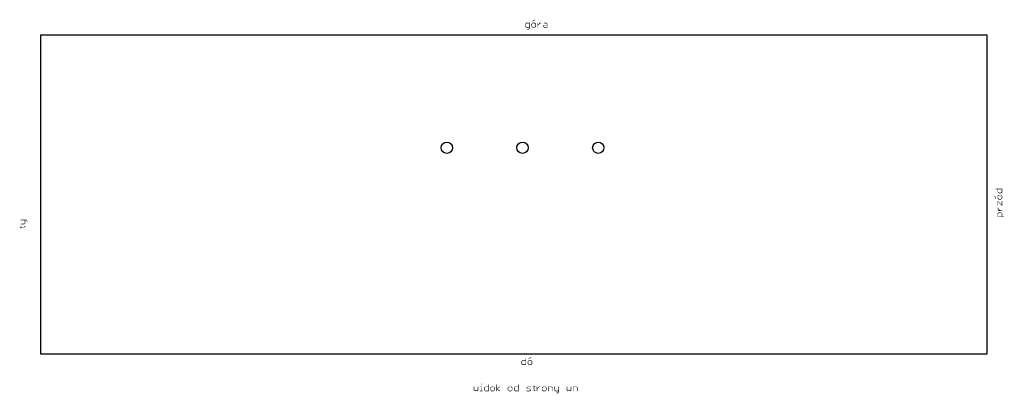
# Model space of a CAD drawing. Extents: x -6 to 255, y -10 to 88.
import ezdxf

# ---------------------------------------------------------------- set-up
doc = ezdxf.new("R2010")
doc.units = 0
doc.layers.add('20', color=178, linetype='CONTINUOUS')

msp = doc.modelspace()

# ---------------------------------------------------------------- linework, layer by layer
at = {"layer": '20'}
for p, q in [((250, 84), (0, 84)), ((0, 84), (0, 0)), ((250, 0), (250, 84)), ((0, 0), (250, 0))]:
    msp.add_line(p, q, dxfattribs=at)
at = {"layer": '20', "const_width": 0.1524}
for points in [[(128.3474, 87.1609), (128.0762, 86.8897)], [(128.0762, 86.8897), (128.0762, 86.3474)], [(128.0762, 86.3474), (128.3474, 86.0762)], [(129.1609, 87.1609), (128.3474, 87.1609)], [(128.3474, 86.0762), (129.1609, 86.0762)], [(128.8897, 85.5339), (129.1609, 85.805)], [(129.1609, 85.805), (129.1609, 87.1609)], [(129.9845, 87.1609), (129.7134, 86.8897)], [(129.7134, 86.8897), (129.7134, 86.3474)], [(129.7134, 86.3474), (129.9845, 86.0762)], [(129.9845, 87.7032), (130.5268, 87.9744)], [(130.5268, 87.1609), (129.9845, 87.1609)], [(129.9845, 86.0762), (130.5268, 86.0762)], [(130.798, 86.8897), (130.5268, 87.1609)], [(130.5268, 86.0762), (130.798, 86.3474)], [(130.798, 86.3474), (130.798, 86.8897)], [(131.3505, 86.0762), (131.3505, 87.1609)], [(131.3505, 86.6185), (131.8928, 87.1609)], [(131.8928, 87.1609), (132.164, 87.1609)], [(132.7148, 86.3474), (132.986, 86.6185)], [(132.986, 86.0762), (132.7148, 86.3474)], [(132.986, 87.1609), (133.5283, 87.1609)], [(132.986, 86.6185), (133.7995, 86.6185)], [(133.7995, 86.0762), (132.986, 86.0762)], [(133.5283, 87.1609), (133.7995, 86.8897)], [(133.7995, 86.8897), (133.7995, 86.0762)], [(128.6185, 85.5339), (128.8897, 85.5339)], [(252.2968, 43.4366), (253.9238, 43.4366)], [(252.8391, 42.6231), (252.8391, 43.4366)], [(253.1103, 42.352), (252.8391, 42.6231)], [(253.1103, 41.7995), (252.8391, 41.5283)], [(253.6526, 42.352), (253.1103, 42.352)], [(253.6526, 41.7995), (253.1103, 41.7995)], [(253.9238, 42.6231), (253.6526, 42.352)], [(253.9238, 41.5283), (253.6526, 41.7995)], [(253.9238, 43.4366), (253.9238, 42.6231)], [(252.2968, 40.986), (252.0256, 41.5283)], [(252.8391, 41.5283), (252.8391, 40.986)], [(252.8391, 40.986), (253.1103, 40.7148)], [(252.8391, 39.0777), (252.8391, 40.1623)], [(252.8391, 40.1623), (253.9238, 39.0777)], [(253.1103, 40.7148), (253.6526, 40.7148)], [(253.6526, 40.7148), (253.9238, 40.986)], [(253.9238, 40.986), (253.9238, 41.5283)], [(253.9238, 39.0777), (253.9238, 40.1623)], [(252.8391, 38.2557), (252.8391, 38.5269)], [(253.3815, 37.7134), (252.8391, 38.2557)], [(253.9238, 37.7134), (252.8391, 37.7134)], [(252.8391, 36.8897), (253.1103, 37.1609)], [(252.8391, 36.0762), (252.8391, 36.8897)], [(253.1103, 37.1609), (253.6526, 37.1609)], [(253.6526, 37.1609), (253.9238, 36.8897)], [(253.9238, 36.8897), (253.9238, 36.0762)], [(-5.1609, 35.2523), (-3.805, 35.2523)], [(-5.1609, 34.1676), (-4.3474, 34.1676)], [(-4.3474, 34.1676), (-4.0762, 34.4388)], [(-4.0762, 34.4388), (-4.0762, 35.2523)], [(-3.805, 35.2523), (-3.5339, 34.9811)], [(-3.5339, 34.9811), (-3.5339, 34.71)], [(254.4661, 36.0762), (252.8391, 36.0762)], [(-5.432, 33.3474), (-4.3474, 33.3474)], [(-5.1609, 33.0762), (-5.1609, 33.6185)], [(-4.3474, 33.3474), (-4.0762, 33.6185)], [(127.0762, -2.1103), (127.3474, -1.8391)], [(127.0762, -2.6526), (127.0762, -2.1103)], [(127.3474, -2.9238), (127.0762, -2.6526)], [(127.3474, -1.8391), (128.1609, -1.8391)], [(128.1609, -1.2968), (128.1609, -2.9238)], [(128.9845, -1.8391), (128.7134, -2.1103)], [(128.7134, -2.1103), (128.7134, -2.6526)], [(128.7134, -2.6526), (128.9845, -2.9238)], [(128.9845, -1.2968), (129.5268, -1.0256)], [(129.5268, -1.8391), (128.9845, -1.8391)], [(129.798, -2.1103), (129.5268, -1.8391)], [(129.5268, -2.9238), (129.798, -2.6526)], [(129.798, -2.6526), (129.798, -2.1103)], [(128.1609, -2.9238), (127.3474, -2.9238)], [(128.9845, -2.9238), (129.5268, -2.9238)], [(114.4762, -8.7391), (114.4762, -9.5526)], [(114.4762, -9.5526), (114.7474, -9.8238)], [(114.7474, -9.8238), (115.0185, -9.5526)], [(115.0185, -9.5526), (115.2897, -9.8238)], [(115.2897, -9.8238), (115.5609, -9.5526)], [(115.5609, -9.5526), (115.5609, -8.7391)], [(116.1134, -8.7391), (116.3845, -8.7391)], [(116.1134, -9.8238), (116.6557, -9.8238)], [(116.3845, -7.9256), (116.3845, -8.1968)], [(116.3845, -8.7391), (116.3845, -9.8238)], [(117.2048, -9.0103), (117.476, -8.7391)], [(117.2048, -9.5526), (117.2048, -9.0103)], [(117.476, -9.8238), (117.2048, -9.5526)], [(117.476, -8.7391), (118.2895, -8.7391)], [(118.2895, -9.8238), (117.476, -9.8238)], [(118.2895, -8.1968), (118.2895, -9.8238)], [(119.1131, -8.7391), (118.842, -9.0103)], [(118.842, -9.0103), (118.842, -9.5526)], [(118.842, -9.5526), (119.1131, -9.8238)], [(119.6554, -8.7391), (119.1131, -8.7391)], [(119.1131, -9.8238), (119.6554, -9.8238)], [(119.9266, -9.0103), (119.6554, -8.7391)], [(119.6554, -9.8238), (119.9266, -9.5526)], [(119.9266, -9.5526), (119.9266, -9.0103)], [(120.4791, -9.8238), (120.4791, -8.1968)], [(120.4791, -9.2815), (121.2926, -8.7391)], [(121.2926, -9.8238), (120.4791, -9.2815)], [(123.7517, -8.7391), (123.4806, -9.0103)], [(123.4806, -9.0103), (123.4806, -9.5526)], [(123.4806, -9.5526), (123.7517, -9.8238)], [(124.2941, -8.7391), (123.7517, -8.7391)], [(123.7517, -9.8238), (124.2941, -9.8238)], [(124.5652, -9.0103), (124.2941, -8.7391)], [(124.2941, -9.8238), (124.5652, -9.5526)], [(124.5652, -9.5526), (124.5652, -9.0103)], [(125.1177, -9.0103), (125.3889, -8.7391)], [(125.1177, -9.5526), (125.1177, -9.0103)], [(125.3889, -9.8238), (125.1177, -9.5526)], [(125.3889, -8.7391), (126.2024, -8.7391)], [(126.2024, -9.8238), (125.3889, -9.8238)], [(126.2024, -8.1968), (126.2024, -9.8238)], [(128.392, -9.0103), (128.6632, -8.7391)], [(128.6632, -9.2815), (128.392, -9.0103)], [(128.392, -9.8238), (129.2055, -9.8238)], [(128.6632, -8.7391), (129.4767, -8.7391)], [(129.2055, -9.2815), (128.6632, -9.2815)], [(129.4767, -9.5526), (129.2055, -9.2815)], [(129.2055, -9.8238), (129.4767, -9.5526)], [(130.0292, -8.7391), (130.5715, -8.7391)], [(130.3003, -8.468), (130.3003, -9.5526)], [(130.3003, -9.5526), (130.5715, -9.8238)], [(131.1206, -9.8238), (131.1206, -8.7391)], [(131.1206, -9.2815), (131.6629, -8.7391)], [(131.6629, -8.7391), (131.9341, -8.7391)], [(132.7561, -8.7391), (132.4849, -9.0103)], [(132.4849, -9.0103), (132.4849, -9.5526)], [(132.4849, -9.5526), (132.7561, -9.8238)], [(133.2984, -8.7391), (132.7561, -8.7391)], [(132.7561, -9.8238), (133.2984, -9.8238)], [(133.5696, -9.0103), (133.2984, -8.7391)], [(133.2984, -9.8238), (133.5696, -9.5526)], [(133.5696, -9.5526), (133.5696, -9.0103)], [(134.1221, -9.8238), (134.1221, -8.7391)], [(134.1221, -8.7391), (134.9356, -8.7391)], [(134.9356, -8.7391), (135.2067, -9.0103)], [(135.2067, -9.0103), (135.2067, -9.8238)], [(135.7592, -8.7391), (135.7592, -9.5526)], [(135.7592, -9.5526), (136.0304, -9.8238)], [(136.0304, -9.8238), (136.8439, -9.8238)], [(136.5727, -10.3661), (136.3016, -10.3661)], [(136.8439, -10.095), (136.5727, -10.3661)], [(136.8439, -8.7391), (136.8439, -10.095)], [(139.0335, -8.7391), (139.0335, -9.5526)], [(139.0335, -9.5526), (139.3047, -9.8238)], [(139.3047, -9.8238), (139.5759, -9.5526)], [(139.5759, -9.5526), (139.847, -9.8238)], [(139.847, -9.8238), (140.1182, -9.5526)], [(140.1182, -9.5526), (140.1182, -8.7391)], [(140.6707, -9.8238), (140.6707, -8.7391)], [(140.6707, -8.7391), (141.4842, -8.7391)], [(141.4842, -8.7391), (141.7554, -9.0103)], [(141.7554, -9.0103), (141.7554, -9.8238)]]:
    msp.add_lwpolyline(points, dxfattribs=at)
at = {"layer": '20', "const_width": 0.0762}
for points in [[(128.1143, 86.8897, 1), (128.0381, 86.8897)], [(128.1031, 86.3743, 1), (128.0493, 86.3204)], [(128.0381, 86.3474, 1), (128.1143, 86.3474)], [(128.0493, 86.9166, 1), (128.1031, 86.8628)], [(128.3474, 87.199, 1), (128.3474, 87.1228)], [(128.3474, 86.1143, 1), (128.3474, 86.0381)], [(128.3743, 87.1339, 1), (128.3204, 87.1878)], [(128.3204, 86.0493, 1), (128.3743, 86.1031)], [(129.199, 87.1609, 1), (129.1228, 87.1609)], [(129.1228, 85.805, 1), (129.199, 85.805)], [(129.1878, 85.7781, 1), (129.1339, 85.832)], [(129.1609, 87.1228, 1), (129.1609, 87.199)], [(129.1609, 86.0381, 1), (129.1609, 86.1143)], [(129.7403, 86.3743, 1), (129.6864, 86.3204)], [(129.7515, 86.8897, 1), (129.6753, 86.8897)], [(129.6864, 86.9166, 1), (129.7403, 86.8628)], [(129.6753, 86.3474, 1), (129.7515, 86.3474)], [(129.9675, 87.7373, 1), (130.0016, 87.6691)], [(129.9845, 87.199, 1), (129.9845, 87.1228)], [(129.9845, 86.1143, 1), (129.9845, 86.0381)], [(130.0115, 87.1339, 1), (129.9576, 87.1878)], [(129.9576, 86.0493, 1), (130.0115, 86.1031)], [(130.5538, 87.1878, 1), (130.4999, 87.1339)], [(130.4999, 86.1031, 1), (130.5538, 86.0493)], [(130.5439, 87.9403, 1), (130.5098, 88.0084)], [(130.5268, 87.1228, 1), (130.5268, 87.199)], [(130.5268, 86.0381, 1), (130.5268, 86.1143)], [(130.8361, 86.8897, 1), (130.7599, 86.8897)], [(130.7599, 86.3474, 1), (130.8361, 86.3474)], [(130.7711, 86.8628, 1), (130.825, 86.9166)], [(130.825, 86.3204, 1), (130.7711, 86.3743)], [(131.3886, 87.1609, 1), (131.3124, 87.1609)], [(131.3236, 86.6455, 1), (131.3775, 86.5916)], [(131.3124, 86.0762, 1), (131.3886, 86.0762)], [(131.8928, 87.199, 1), (131.8928, 87.1228)], [(131.9198, 87.1339, 1), (131.8659, 87.1878)], [(132.164, 87.1228, 1), (132.164, 87.199)], [(132.7418, 86.3743, 1), (132.6879, 86.3204)], [(132.6879, 86.3743, 1), (132.7418, 86.3204)], [(132.986, 87.199, 1), (132.986, 87.1228)], [(132.986, 86.6566, 1), (132.986, 86.5804)], [(132.986, 86.1143, 1), (132.986, 86.0381)], [(133.0129, 86.5916, 1), (132.959, 86.6455)], [(132.959, 86.0493, 1), (133.0129, 86.1031)], [(133.5552, 87.1878, 1), (133.5014, 87.1339)], [(133.5283, 87.1228, 1), (133.5283, 87.199)], [(133.8376, 86.8897, 1), (133.7614, 86.8897)], [(133.7614, 86.0762, 1), (133.8376, 86.0762)], [(133.7725, 86.8628, 1), (133.8264, 86.9166)], [(133.7995, 86.5804, 1), (133.7995, 86.6566)], [(133.7995, 86.0381, 1), (133.7995, 86.1143)], [(128.6185, 85.572, 1), (128.6185, 85.4958)], [(128.8628, 85.5608, 1), (128.9166, 85.5069)], [(128.8897, 85.4958, 1), (128.8897, 85.572)], [(252.2968, 43.4747, 1), (252.2968, 43.3985)], [(252.8772, 43.4366, 1), (252.801, 43.4366)], [(252.8661, 42.6501, 1), (252.8122, 42.5962)], [(252.801, 42.6231, 1), (252.8772, 42.6231)], [(253.1103, 42.3901, 1), (253.1103, 42.3139)], [(253.1103, 41.8376, 1), (253.1103, 41.7614)], [(253.0834, 42.325, 1), (253.1372, 42.3789)], [(253.1372, 41.7725, 1), (253.0834, 41.8264)], [(253.6257, 42.3789, 1), (253.6796, 42.325)], [(253.6796, 41.8264, 1), (253.6257, 41.7725)], [(253.6526, 42.3139, 1), (253.6526, 42.3901)], [(253.6526, 41.7614, 1), (253.6526, 41.8376)], [(253.9619, 43.4366, 1), (253.8857, 43.4366)], [(253.8857, 42.6231, 1), (253.9619, 42.6231)], [(253.9507, 42.5962, 1), (253.8969, 42.6501)], [(253.9238, 43.3985, 1), (253.9238, 43.4747)], [(252.0597, 41.5453, 1), (251.9916, 41.5113)], [(252.2627, 40.9689, 1), (252.3309, 41.003)], [(252.8772, 41.5283, 1), (252.801, 41.5283)], [(252.8661, 41.0129, 1), (252.8122, 40.959)], [(252.801, 40.986, 1), (252.8772, 40.986)], [(252.8661, 40.1893, 1), (252.8122, 40.1354)], [(252.8772, 40.1623, 1), (252.801, 40.1623)], [(252.801, 39.0777, 1), (252.8772, 39.0777)], [(252.8122, 41.5552, 1), (252.8661, 41.5014)], [(253.1103, 40.7529, 1), (253.1103, 40.6767)], [(253.0834, 40.6879, 1), (253.1372, 40.7418)], [(253.6257, 40.7418, 1), (253.6796, 40.6879)], [(253.6526, 40.6767, 1), (253.6526, 40.7529)], [(253.9619, 41.5283, 1), (253.8857, 41.5283)], [(253.8857, 40.986, 1), (253.9619, 40.986)], [(253.9619, 40.1623, 1), (253.8857, 40.1623)], [(253.8857, 39.0777, 1), (253.9619, 39.0777)], [(253.8969, 41.5014, 1), (253.9507, 41.5552)], [(253.9507, 40.959, 1), (253.8969, 41.0129)], [(253.8969, 39.0507, 1), (253.9507, 39.1046)], [(252.8772, 38.5269, 1), (252.801, 38.5269)], [(252.8661, 38.2826, 1), (252.8122, 38.2287)], [(252.801, 38.2557, 1), (252.8772, 38.2557)], [(252.8391, 37.7515, 1), (252.8391, 37.6753)], [(252.8772, 36.8897, 1), (252.801, 36.8897)], [(252.8122, 36.9166, 1), (252.8661, 36.8628)], [(253.1103, 37.199, 1), (253.1103, 37.1228)], [(253.1372, 37.1339, 1), (253.0834, 37.1878)], [(253.3545, 37.6864, 1), (253.4084, 37.7403)], [(253.6796, 37.1878, 1), (253.6257, 37.1339)], [(253.6526, 37.1228, 1), (253.6526, 37.199)], [(253.9619, 36.8897, 1), (253.8857, 36.8897)], [(253.8969, 36.8628, 1), (253.9507, 36.9166)], [(253.9238, 37.6753, 1), (253.9238, 37.7515)], [(-5.1609, 35.2904, 1), (-5.1609, 35.2142)], [(-5.1609, 34.2057, 1), (-5.1609, 34.1295)], [(-4.3743, 34.1946, 1), (-4.3204, 34.1407)], [(-4.3474, 34.1295, 1), (-4.3474, 34.2057)], [(-4.0381, 35.2523, 1), (-4.1143, 35.2523)], [(-4.1143, 34.4388, 1), (-4.0381, 34.4388)], [(-4.0493, 34.4119, 1), (-4.1031, 34.4657)], [(-3.7781, 35.2792, 1), (-3.832, 35.2254)], [(-3.805, 35.2142, 1), (-3.805, 35.2904)], [(-3.4958, 34.9811, 1), (-3.572, 34.9811)], [(-3.572, 34.71, 1), (-3.4958, 34.71)], [(-3.5608, 34.9542, 1), (-3.5069, 35.0081)], [(252.8391, 36.1143, 1), (252.8391, 36.0381)], [(252.801, 36.0762, 1), (252.8772, 36.0762)], [(253.8857, 36.0762, 1), (253.9619, 36.0762)], [(254.4661, 36.0381, 1), (254.4661, 36.1143)], [(-5.432, 33.3855, 1), (-5.432, 33.3093)], [(-5.1228, 33.6185, 1), (-5.199, 33.6185)], [(-5.199, 33.0762, 1), (-5.1228, 33.0762)], [(-4.3743, 33.3743, 1), (-4.3204, 33.3204)], [(-4.3474, 33.3093, 1), (-4.3474, 33.3855)], [(-4.0493, 33.5916, 1), (-4.1031, 33.6455)], [(127.1143, -2.1103, 1), (127.0381, -2.1103)], [(127.1031, -2.6257, 1), (127.0493, -2.6796)], [(127.0493, -2.0834, 1), (127.1031, -2.1372)], [(127.3474, -1.801, 1), (127.3474, -1.8772)], [(127.3743, -1.8661, 1), (127.3204, -1.8122)], [(128.199, -1.2968, 1), (128.1228, -1.2968)], [(128.1609, -1.8772, 1), (128.1609, -1.801)], [(128.7403, -2.6257, 1), (128.6864, -2.6796)], [(128.7515, -2.1103, 1), (128.6753, -2.1103)], [(128.6864, -2.0834, 1), (128.7403, -2.1372)], [(128.9675, -1.2627, 1), (129.0016, -1.3309)], [(128.9845, -1.801, 1), (128.9845, -1.8772)], [(129.0115, -1.8661, 1), (128.9576, -1.8122)], [(129.5538, -1.8122, 1), (129.4999, -1.8661)], [(129.5439, -1.0597, 1), (129.5098, -0.9916)], [(129.5268, -1.8772, 1), (129.5268, -1.801)], [(129.8361, -2.1103, 1), (129.7599, -2.1103)], [(129.7711, -2.1372, 1), (129.825, -2.0834)], [(129.825, -2.6796, 1), (129.7711, -2.6257)], [(127.0381, -2.6526, 1), (127.1143, -2.6526)], [(127.3474, -2.8857, 1), (127.3474, -2.9619)], [(127.3204, -2.9507, 1), (127.3743, -2.8969)], [(128.1228, -2.9238, 1), (128.199, -2.9238)], [(128.1609, -2.9619, 1), (128.1609, -2.8857)], [(128.6753, -2.6526, 1), (128.7515, -2.6526)], [(128.9845, -2.8857, 1), (128.9845, -2.9619)], [(128.9576, -2.9507, 1), (129.0115, -2.8969)], [(129.4999, -2.8969, 1), (129.5538, -2.9507)], [(129.5268, -2.9619, 1), (129.5268, -2.8857)], [(129.7599, -2.6526, 1), (129.8361, -2.6526)], [(114.5143, -8.7391, 1), (114.4381, -8.7391)], [(114.5031, -9.5257, 1), (114.4493, -9.5796)], [(114.4381, -9.5526, 1), (114.5143, -9.5526)], [(114.7204, -9.7969, 1), (114.7743, -9.8507)], [(114.7204, -9.8507, 1), (114.7743, -9.7969)], [(115.0455, -9.5257, 1), (114.9916, -9.5796)], [(115.0455, -9.5796, 1), (114.9916, -9.5257)], [(115.2628, -9.7969, 1), (115.3166, -9.8507)], [(115.2628, -9.8507, 1), (115.3166, -9.7969)], [(115.599, -8.7391, 1), (115.5228, -8.7391)], [(115.5228, -9.5526, 1), (115.599, -9.5526)], [(115.5878, -9.5796, 1), (115.5339, -9.5257)], [(116.1134, -8.701, 1), (116.1134, -8.7772)], [(116.1134, -9.7857, 1), (116.1134, -9.8619)], [(116.4226, -7.9256, 1), (116.3464, -7.9256)], [(116.3464, -8.1968, 1), (116.4226, -8.1968)], [(116.4226, -8.7391, 1), (116.3464, -8.7391)], [(116.3464, -9.8238, 1), (116.4226, -9.8238)], [(116.3845, -8.7772, 1), (116.3845, -8.701)], [(116.6557, -9.8619, 1), (116.6557, -9.7857)], [(117.2429, -9.0103, 1), (117.1667, -9.0103)], [(117.2317, -9.5257, 1), (117.1779, -9.5796)], [(117.1667, -9.5526, 1), (117.2429, -9.5526)], [(117.1779, -8.9834, 1), (117.2317, -9.0372)], [(117.476, -8.701, 1), (117.476, -8.7772)], [(117.476, -9.7857, 1), (117.476, -9.8619)], [(117.5029, -8.7661, 1), (117.449, -8.7122)], [(117.449, -9.8507, 1), (117.5029, -9.7969)], [(118.3276, -8.1968, 1), (118.2514, -8.1968)], [(118.2514, -9.8238, 1), (118.3276, -9.8238)], [(118.2895, -8.7772, 1), (118.2895, -8.701)], [(118.2895, -9.8619, 1), (118.2895, -9.7857)], [(118.8689, -9.5257, 1), (118.815, -9.5796)], [(118.8801, -9.0103, 1), (118.8039, -9.0103)], [(118.815, -8.9834, 1), (118.8689, -9.0372)], [(118.8039, -9.5526, 1), (118.8801, -9.5526)], [(119.1131, -8.701, 1), (119.1131, -8.7772)], [(119.1131, -9.7857, 1), (119.1131, -9.8619)], [(119.1401, -8.7661, 1), (119.0862, -8.7122)], [(119.0862, -9.8507, 1), (119.1401, -9.7969)], [(119.6824, -8.7122, 1), (119.6285, -8.7661)], [(119.6285, -9.7969, 1), (119.6824, -9.8507)], [(119.6554, -8.7772, 1), (119.6554, -8.701)], [(119.6554, -9.8619, 1), (119.6554, -9.7857)], [(119.9647, -9.0103, 1), (119.8885, -9.0103)], [(119.8885, -9.5526, 1), (119.9647, -9.5526)], [(119.8997, -9.0372, 1), (119.9536, -8.9834)], [(119.9535, -9.5796, 1), (119.8997, -9.5257)], [(120.5172, -8.1968, 1), (120.441, -8.1968)], [(120.5002, -9.2498, 1), (120.458, -9.3132)], [(120.458, -9.2498, 1), (120.5002, -9.3132)], [(120.441, -9.8238, 1), (120.5172, -9.8238)], [(121.3137, -8.7708, 1), (121.2715, -8.7074)], [(121.2715, -9.8555, 1), (121.3137, -9.7921)], [(123.5075, -9.5257, 1), (123.4536, -9.5796)], [(123.5187, -9.0103, 1), (123.4425, -9.0103)], [(123.4536, -8.9834, 1), (123.5075, -9.0372)], [(123.4425, -9.5526, 1), (123.5187, -9.5526)], [(123.7517, -8.701, 1), (123.7517, -8.7772)], [(123.7517, -9.7857, 1), (123.7517, -9.8619)], [(123.7787, -8.7661, 1), (123.7248, -8.7122)], [(123.7248, -9.8507, 1), (123.7787, -9.7969)], [(124.321, -8.7122, 1), (124.2671, -8.7661)], [(124.2671, -9.7969, 1), (124.321, -9.8507)], [(124.2941, -8.7772, 1), (124.2941, -8.701)], [(124.2941, -9.8619, 1), (124.2941, -9.7857)], [(124.6033, -9.0103, 1), (124.5271, -9.0103)], [(124.5271, -9.5526, 1), (124.6033, -9.5526)], [(124.5383, -9.0372, 1), (124.5922, -8.9834)], [(124.5922, -9.5796, 1), (124.5383, -9.5257)], [(125.1558, -9.0103, 1), (125.0796, -9.0103)], [(125.1447, -9.5257, 1), (125.0908, -9.5796)], [(125.0796, -9.5526, 1), (125.1558, -9.5526)], [(125.0908, -8.9834, 1), (125.1447, -9.0372)], [(125.3889, -8.701, 1), (125.3889, -8.7772)], [(125.3889, -9.7857, 1), (125.3889, -9.8619)], [(125.4158, -8.7661, 1), (125.3619, -8.7122)], [(125.3619, -9.8507, 1), (125.4158, -9.7969)], [(126.2405, -8.1968, 1), (126.1643, -8.1968)], [(126.1643, -9.8238, 1), (126.2405, -9.8238)], [(126.2024, -8.7772, 1), (126.2024, -8.701)], [(126.2024, -9.8619, 1), (126.2024, -9.7857)], [(128.392, -9.7857, 1), (128.392, -9.8619)], [(128.419, -8.9834, 1), (128.3651, -9.0372)], [(128.3651, -8.9834, 1), (128.419, -9.0372)], [(128.6632, -8.701, 1), (128.6632, -8.7772)], [(128.6632, -9.2434, 1), (128.6632, -9.3196)], [(128.6901, -8.7661, 1), (128.6362, -8.7122)], [(128.6362, -9.3084, 1), (128.6901, -9.2545)], [(129.2325, -9.2545, 1), (129.1786, -9.3084)], [(129.1786, -9.7969, 1), (129.2325, -9.8507)], [(129.2055, -9.3196, 1), (129.2055, -9.2434)], [(129.2055, -9.8619, 1), (129.2055, -9.7857)], [(129.5036, -9.5796, 1), (129.4497, -9.5257)], [(129.4497, -9.5796, 1), (129.5036, -9.5257)], [(129.4767, -8.7772, 1), (129.4767, -8.701)], [(130.0292, -8.701, 1), (130.0292, -8.7772)], [(130.3384, -8.468, 1), (130.2622, -8.468)], [(130.3273, -9.5257, 1), (130.2734, -9.5796)], [(130.2622, -9.5526, 1), (130.3384, -9.5526)], [(130.5446, -9.8507, 1), (130.5985, -9.7969)], [(130.5715, -8.7772, 1), (130.5715, -8.701)], [(131.1587, -8.7391, 1), (131.0825, -8.7391)], [(131.0937, -9.2545, 1), (131.1476, -9.3084)], [(131.0825, -9.8238, 1), (131.1587, -9.8238)], [(131.6629, -8.701, 1), (131.6629, -8.7772)], [(131.6899, -8.7661, 1), (131.636, -8.7122)], [(131.9341, -8.7772, 1), (131.9341, -8.701)], [(132.523, -9.0103, 1), (132.4468, -9.0103)], [(132.5119, -9.5257, 1), (132.458, -9.5796)], [(132.4468, -9.5526, 1), (132.523, -9.5526)], [(132.458, -8.9834, 1), (132.5119, -9.0372)], [(132.7561, -8.701, 1), (132.7561, -8.7772)], [(132.7561, -9.7857, 1), (132.7561, -9.8619)], [(132.783, -8.7661, 1), (132.7291, -8.7122)], [(132.7291, -9.8507, 1), (132.783, -9.7969)], [(133.3254, -8.7122, 1), (133.2715, -8.7661)], [(133.2715, -9.7969, 1), (133.3254, -9.8507)], [(133.2984, -8.7772, 1), (133.2984, -8.701)], [(133.2984, -9.8619, 1), (133.2984, -9.7857)], [(133.6077, -9.0103, 1), (133.5315, -9.0103)], [(133.5315, -9.5526, 1), (133.6077, -9.5526)], [(133.5426, -9.0372, 1), (133.5965, -8.9834)], [(133.5965, -9.5796, 1), (133.5426, -9.5257)], [(134.1602, -8.7391, 1), (134.084, -8.7391)], [(134.1221, -8.701, 1), (134.1221, -8.7772)], [(134.084, -9.8238, 1), (134.1602, -9.8238)], [(134.9625, -8.7122, 1), (134.9086, -8.7661)], [(134.9356, -8.7772, 1), (134.9356, -8.701)], [(135.2448, -9.0103, 1), (135.1686, -9.0103)], [(135.1686, -9.8238, 1), (135.2448, -9.8238)], [(135.1798, -9.0372, 1), (135.2337, -8.9834)], [(135.7973, -8.7391, 1), (135.7211, -8.7391)], [(135.7862, -9.5257, 1), (135.7323, -9.5796)], [(135.7211, -9.5526, 1), (135.7973, -9.5526)], [(136.0304, -9.7857, 1), (136.0304, -9.8619)], [(136.0035, -9.8507, 1), (136.0573, -9.7969)], [(136.3016, -10.328, 1), (136.3016, -10.4042)], [(136.5458, -10.3392, 1), (136.5997, -10.3931)], [(136.5727, -10.4042, 1), (136.5727, -10.328)], [(136.882, -8.7391, 1), (136.8058, -8.7391)], [(136.8058, -10.095, 1), (136.882, -10.095)], [(136.8708, -10.1219, 1), (136.8169, -10.068)], [(136.8439, -9.8619, 1), (136.8439, -9.7857)], [(139.0716, -8.7391, 1), (138.9954, -8.7391)], [(139.0605, -9.5257, 1), (139.0066, -9.5796)], [(138.9954, -9.5526, 1), (139.0716, -9.5526)], [(139.2778, -9.7969, 1), (139.3316, -9.8507)], [(139.2778, -9.8507, 1), (139.3316, -9.7969)], [(139.6028, -9.5257, 1), (139.5489, -9.5796)], [(139.6028, -9.5796, 1), (139.5489, -9.5257)], [(139.8201, -9.7969, 1), (139.874, -9.8507)], [(139.8201, -9.8507, 1), (139.874, -9.7969)], [(140.1563, -8.7391, 1), (140.0801, -8.7391)], [(140.0801, -9.5526, 1), (140.1563, -9.5526)], [(140.1451, -9.5796, 1), (140.0913, -9.5257)], [(140.7088, -8.7391, 1), (140.6326, -8.7391)], [(140.6707, -8.701, 1), (140.6707, -8.7772)], [(140.6326, -9.8238, 1), (140.7088, -9.8238)], [(141.5111, -8.7122, 1), (141.4573, -8.7661)], [(141.4842, -8.7772, 1), (141.4842, -8.701)], [(141.7935, -9.0103, 1), (141.7173, -9.0103)], [(141.7173, -9.8238, 1), (141.7935, -9.8238)], [(141.7284, -9.0372, 1), (141.7823, -8.9834)]]:
    msp.add_lwpolyline(points, format="xyb", dxfattribs=at)
at = {"layer": '20'}
for centre in [(107.3, 54.3), (127.3, 54.3), (147.3, 54.3)]:
    msp.add_circle(centre, 1.5, dxfattribs=at)

doc.saveas('drawing.dxf')
